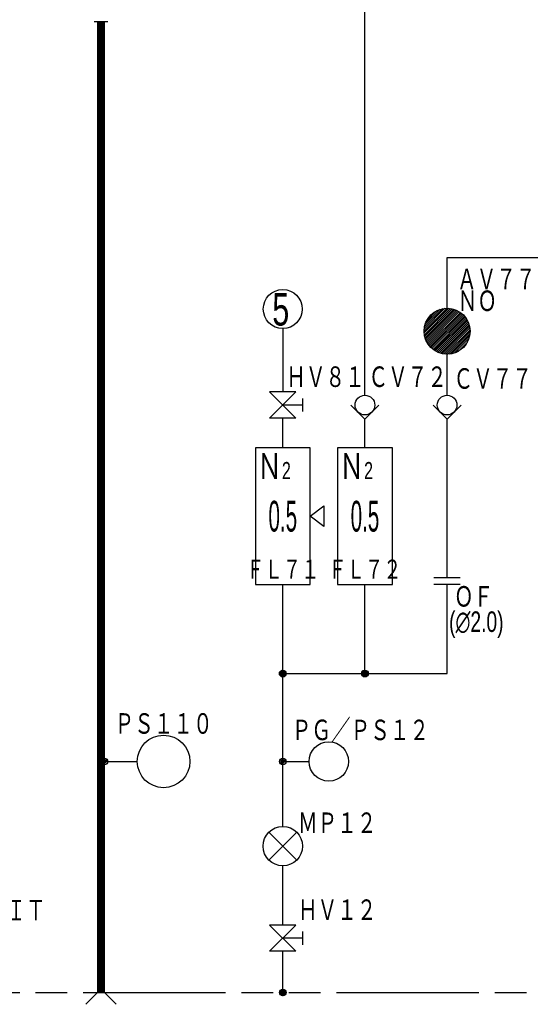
# Model space of a CAD drawing. Header units: millimetres. Extents: x 0 to 840, y 0 to 591.
# Tile 25 of 27: x 672 to 746, y 219 to 363. Entities that reach past the tile are written whole.
import ezdxf

# ---------------------------------------------------------------- set-up
doc = ezdxf.new("R2010")
doc.units = ezdxf.units.MM
doc.header["$LTSCALE"] = 46.255
doc.linetypes.add('PHANTOM', pattern=[0.8, 0.45, -0.05, 0.1, -0.05, 0.1, -0.05])
for name, color, linetype in [('0001_01', 7, 'CONTINUOUS'), ('0001_03', 7, 'CONTINUOUS'), ('0001_04', 7, 'CONTINUOUS')]:
    doc.layers.add(name, color=color, linetype=linetype)
doc.styles.get("Standard").update_dxf_attribs({"font": 'txt', "width": 0.5})
doc.styles.add('TEXTSTYLE_2', font='txt', dxfattribs={"width": 0.7})

msp = doc.modelspace()

# ---------------------------------------------------------------- linework, layer by layer
at = {"layer": '0001_01', "color": 2, "linetype": 'Continuous'}
for p, q in [((722.35, 308.49), (722.35, 366.18)), ((682.8, 363.14), (684.8, 363.14)), ((683.3, 363.14), (683.3, 221.19)), ((684.3, 221.19), (684.3, 363.14)), ((734.35, 328.61), (749.36, 328.61)), ((734.35, 321.21), (734.35, 328.61)), ((710.35, 318.24), (710.35, 308.97)), ((734.35, 308.49), (734.35, 314.49)), ((712.27, 308.97), (708.43, 308.97)), ((708.43, 305.13), (712.27, 308.97)), ((708.43, 308.97), (712.27, 305.13)), ((713.23, 307.05), (710.35, 307.05)), ((713.23, 308.01), (713.23, 306.09)), ((720.31, 307.05), (722.35, 305.01)), ((722.35, 305.01), (724.39, 307.05)), ((732.31, 307.05), (734.35, 305.01)), ((734.35, 305.01), (736.39, 307.05)), ((712.27, 305.13), (708.43, 305.13)), ((710.35, 300.81), (710.35, 305.13)), ((722.35, 300.81), (722.35, 305.01)), ((734.35, 281.81), (734.35, 305.01)), ((714.35, 300.81), (706.35, 300.81)), ((706.35, 300.81), (706.35, 280.81)), ((714.35, 280.81), (714.35, 300.81)), ((726.35, 300.81), (718.35, 300.81)), ((718.35, 300.81), (718.35, 280.81)), ((726.35, 280.81), (726.35, 300.81)), ((714.35, 290.81), (716.35, 292.31)), ((716.35, 292.31), (716.35, 289.31)), ((716.35, 289.31), (714.35, 290.81)), ((706.35, 280.81), (714.35, 280.81)), ((710.35, 245.46), (710.35, 280.81)), ((718.35, 280.81), (726.35, 280.81)), ((722.35, 267.81), (722.35, 280.81)), ((736.27, 281.81), (732.43, 281.81)), ((736.27, 280.81), (732.43, 280.81)), ((734.35, 267.81), (734.35, 280.81)), ((710.35, 267.81), (734.35, 267.81)), ((684.3, 254.96), (689.1, 254.96)), ((710.54, 254.96), (714.19, 254.96)), ((712.39, 240.54), (708.31, 244.61)), ((712.39, 244.61), (708.31, 240.54)), ((710.35, 231.05), (710.35, 239.7)), ((712.27, 231.05), (708.43, 231.05)), ((708.43, 231.05), (712.27, 227.21)), ((708.43, 227.21), (712.27, 231.05)), ((713.23, 229.13), (710.35, 229.13)), ((713.23, 230.09), (713.23, 228.17)), ((712.27, 227.21), (708.43, 227.21)), ((710.35, 221.19), (710.35, 227.21)), ((683.3, 221.19), (681.59, 219.46)), ((684.3, 221.19), (686.01, 219.46))]:
    msp.add_line(p, q, dxfattribs=at)
at = {"layer": '0001_01', "color": 2, "linetype": 'PHANTOM'}
msp.add_line((644.18, 221.19), (814.13, 221.19), dxfattribs=at)
at = {"layer": '0001_01', "color": 2, "linetype": 'Continuous'}
for centre, radius in [((710.35, 321.09), 2.85), ((734.35, 317.85), 3.36), ((722.35, 307.05), 1.44), ((734.35, 307.05), 1.44), ((710.35, 267.81), 0.5), ((722.35, 267.81), 0.5), ((692.94, 254.96), 3.84), ((717.07, 254.96), 2.88), ((684.3, 254.96), 0.48), ((684.3, 254.96), 0.192), ((684.3, 254.96), 0.144), ((684.3, 254.96), 0.096), ((710.35, 254.96), 0.48), ((710.35, 254.96), 0.192), ((710.35, 254.96), 0.144), ((710.35, 254.96), 0.096), ((710.35, 242.58), 2.88), ((710.35, 221.19), 0.48)]:
    msp.add_circle(centre, radius, dxfattribs=at)
at = {"layer": '0001_04', "color": 5, "linetype": 'Continuous'}
for p, q in [((683.3, 363.01), (683.43, 363.14)), ((683.3, 362.87), (683.57, 363.14)), ((683.3, 362.73), (683.71, 363.14)), ((683.3, 362.58), (683.85, 363.14)), ((683.3, 362.44), (684, 363.14)), ((683.3, 362.3), (684.14, 363.14)), ((683.3, 362.16), (684.28, 363.14)), ((683.3, 362.02), (684.3, 363.02)), ((683.3, 361.88), (684.3, 362.88)), ((683.3, 361.74), (684.3, 362.74)), ((683.3, 361.59), (684.3, 362.59)), ((683.3, 361.45), (684.3, 362.45)), ((683.3, 361.31), (684.3, 362.31)), ((683.3, 361.17), (684.3, 362.17)), ((683.3, 361.03), (684.3, 362.03)), ((683.3, 360.89), (684.3, 361.89)), ((683.3, 360.75), (684.3, 361.75)), ((683.3, 360.6), (684.3, 361.6)), ((683.3, 360.46), (684.3, 361.46)), ((683.3, 360.32), (684.3, 361.32)), ((683.3, 360.18), (684.3, 361.18)), ((683.3, 360.04), (684.3, 361.04)), ((683.3, 359.9), (684.3, 360.9)), ((683.3, 359.76), (684.3, 360.76)), ((683.3, 359.61), (684.3, 360.61)), ((683.3, 359.47), (684.3, 360.47)), ((683.3, 359.33), (684.3, 360.33)), ((683.3, 359.19), (684.3, 360.19)), ((683.3, 359.05), (684.3, 360.05)), ((683.3, 358.91), (684.3, 359.91)), ((683.3, 358.77), (684.3, 359.77)), ((683.3, 358.62), (684.3, 359.62)), ((683.3, 358.48), (684.3, 359.48)), ((683.3, 358.34), (684.3, 359.34)), ((683.3, 358.2), (684.3, 359.2)), ((683.3, 358.06), (684.3, 359.06)), ((683.3, 357.92), (684.3, 358.92)), ((683.3, 357.78), (684.3, 358.78)), ((683.3, 357.63), (684.3, 358.63)), ((683.3, 357.49), (684.3, 358.49)), ((683.3, 357.35), (684.3, 358.35)), ((683.3, 357.21), (684.3, 358.21)), ((683.3, 357.07), (684.3, 358.07)), ((683.3, 356.93), (684.3, 357.93)), ((683.3, 356.79), (684.3, 357.79)), ((683.3, 356.64), (684.3, 357.64)), ((683.3, 356.5), (684.3, 357.5)), ((683.3, 356.36), (684.3, 357.36)), ((683.3, 356.22), (684.3, 357.22)), ((683.3, 356.08), (684.3, 357.08)), ((683.3, 355.94), (684.3, 356.94)), ((683.3, 355.8), (684.3, 356.8)), ((683.3, 355.65), (684.3, 356.65)), ((683.3, 355.51), (684.3, 356.51)), ((683.3, 355.37), (684.3, 356.37)), ((683.3, 355.23), (684.3, 356.23)), ((683.3, 355.09), (684.3, 356.09)), ((683.3, 354.95), (684.3, 355.95)), ((683.3, 354.81), (684.3, 355.81)), ((683.3, 354.66), (684.3, 355.66)), ((683.3, 354.52), (684.3, 355.52)), ((683.3, 354.38), (684.3, 355.38)), ((683.3, 354.24), (684.3, 355.24)), ((683.3, 354.1), (684.3, 355.1)), ((683.3, 353.96), (684.3, 354.96)), ((683.3, 353.82), (684.3, 354.82)), ((683.3, 353.68), (684.3, 354.68)), ((683.3, 353.53), (684.3, 354.53)), ((683.3, 353.39), (684.3, 354.39)), ((683.3, 353.25), (684.3, 354.25)), ((683.3, 353.11), (684.3, 354.11)), ((683.3, 352.97), (684.3, 353.97)), ((683.3, 352.83), (684.3, 353.83)), ((683.3, 352.69), (684.3, 353.69)), ((683.3, 352.54), (684.3, 353.54)), ((683.3, 352.4), (684.3, 353.4)), ((683.3, 352.26), (684.3, 353.26)), ((683.3, 352.12), (684.3, 353.12)), ((683.3, 351.98), (684.3, 352.98)), ((683.3, 351.84), (684.3, 352.84)), ((683.3, 351.7), (684.3, 352.7)), ((683.3, 351.55), (684.3, 352.55)), ((683.3, 351.41), (684.3, 352.41)), ((683.3, 351.27), (684.3, 352.27)), ((683.3, 351.13), (684.3, 352.13)), ((683.3, 350.99), (684.3, 351.99)), ((683.3, 350.85), (684.3, 351.85)), ((683.3, 350.71), (684.3, 351.71)), ((683.3, 350.56), (684.3, 351.56)), ((683.3, 350.42), (684.3, 351.42)), ((683.3, 350.28), (684.3, 351.28)), ((683.3, 350.14), (684.3, 351.14)), ((683.3, 350), (684.3, 351)), ((683.3, 349.86), (684.3, 350.86)), ((683.3, 349.72), (684.3, 350.72)), ((683.3, 349.57), (684.3, 350.57)), ((683.3, 349.43), (684.3, 350.43)), ((683.3, 349.29), (684.3, 350.29)), ((683.3, 349.15), (684.3, 350.15)), ((683.3, 349.01), (684.3, 350.01)), ((683.3, 348.87), (684.3, 349.87)), ((683.3, 348.73), (684.3, 349.73)), ((683.3, 348.58), (684.3, 349.58)), ((683.3, 348.44), (684.3, 349.44)), ((683.3, 348.3), (684.3, 349.3)), ((683.3, 348.16), (684.3, 349.16)), ((683.3, 348.02), (684.3, 349.02)), ((683.3, 347.88), (684.3, 348.88)), ((683.3, 347.74), (684.3, 348.74)), ((683.3, 347.59), (684.3, 348.59)), ((683.3, 347.45), (684.3, 348.45)), ((683.3, 347.31), (684.3, 348.31)), ((683.3, 347.17), (684.3, 348.17)), ((683.3, 347.03), (684.3, 348.03)), ((683.3, 346.89), (684.3, 347.89)), ((683.3, 346.75), (684.3, 347.75)), ((683.3, 346.6), (684.3, 347.6)), ((683.3, 346.46), (684.3, 347.46)), ((683.3, 346.32), (684.3, 347.32)), ((683.3, 346.18), (684.3, 347.18)), ((683.3, 346.04), (684.3, 347.04)), ((683.3, 345.9), (684.3, 346.9)), ((683.3, 345.76), (684.3, 346.76)), ((683.3, 345.61), (684.3, 346.61)), ((683.3, 345.47), (684.3, 346.47)), ((683.3, 345.33), (684.3, 346.33)), ((683.3, 345.19), (684.3, 346.19)), ((683.3, 345.05), (684.3, 346.05)), ((683.3, 344.91), (684.3, 345.91)), ((683.3, 344.77), (684.3, 345.77)), ((683.3, 344.62), (684.3, 345.62)), ((683.3, 344.48), (684.3, 345.48)), ((683.3, 344.34), (684.3, 345.34)), ((683.3, 344.2), (684.3, 345.2)), ((683.3, 344.06), (684.3, 345.06)), ((683.3, 343.92), (684.3, 344.92)), ((683.3, 343.78), (684.3, 344.78)), ((683.3, 343.63), (684.3, 344.63)), ((683.3, 343.49), (684.3, 344.49)), ((683.3, 343.35), (684.3, 344.35)), ((683.3, 343.21), (684.3, 344.21)), ((683.3, 343.07), (684.3, 344.07)), ((683.3, 342.93), (684.3, 343.93)), ((683.3, 342.79), (684.3, 343.79)), ((683.3, 342.64), (684.3, 343.64)), ((683.3, 342.5), (684.3, 343.5)), ((683.3, 342.36), (684.3, 343.36)), ((683.3, 342.22), (684.3, 343.22)), ((683.3, 342.08), (684.3, 343.08)), ((683.3, 341.94), (684.3, 342.94)), ((683.3, 341.8), (684.3, 342.8)), ((683.3, 341.65), (684.3, 342.65)), ((683.3, 341.51), (684.3, 342.51)), ((683.3, 341.37), (684.3, 342.37)), ((683.3, 341.23), (684.3, 342.23)), ((683.3, 341.09), (684.3, 342.09)), ((683.3, 340.95), (684.3, 341.95)), ((683.3, 340.81), (684.3, 341.81)), ((683.3, 340.66), (684.3, 341.66)), ((683.3, 340.52), (684.3, 341.52)), ((683.3, 340.38), (684.3, 341.38)), ((683.3, 340.24), (684.3, 341.24)), ((683.3, 340.1), (684.3, 341.1)), ((683.3, 339.96), (684.3, 340.96)), ((683.3, 339.82), (684.3, 340.82)), ((683.3, 339.67), (684.3, 340.67)), ((683.3, 339.53), (684.3, 340.53)), ((683.3, 339.39), (684.3, 340.39)), ((683.3, 339.25), (684.3, 340.25)), ((683.3, 339.11), (684.3, 340.11)), ((683.3, 338.97), (684.3, 339.97)), ((683.3, 338.83), (684.3, 339.83)), ((683.3, 338.68), (684.3, 339.68)), ((683.3, 338.54), (684.3, 339.54)), ((683.3, 338.4), (684.3, 339.4)), ((683.3, 338.26), (684.3, 339.26)), ((683.3, 338.12), (684.3, 339.12)), ((683.3, 337.98), (684.3, 338.98)), ((683.3, 337.84), (684.3, 338.84)), ((683.3, 337.69), (684.3, 338.69)), ((683.3, 337.55), (684.3, 338.55)), ((683.3, 337.41), (684.3, 338.41)), ((683.3, 337.27), (684.3, 338.27)), ((683.3, 337.13), (684.3, 338.13)), ((683.3, 336.99), (684.3, 337.99)), ((683.3, 336.85), (684.3, 337.85)), ((683.3, 336.7), (684.3, 337.7)), ((683.3, 336.56), (684.3, 337.56)), ((683.3, 336.42), (684.3, 337.42)), ((683.3, 336.28), (684.3, 337.28)), ((683.3, 336.14), (684.3, 337.14)), ((683.3, 336), (684.3, 337)), ((683.3, 335.86), (684.3, 336.86)), ((683.3, 335.71), (684.3, 336.71)), ((683.3, 335.57), (684.3, 336.57)), ((683.3, 335.43), (684.3, 336.43)), ((683.3, 335.29), (684.3, 336.29)), ((683.3, 335.15), (684.3, 336.15)), ((683.3, 335.01), (684.3, 336.01)), ((683.3, 334.87), (684.3, 335.87)), ((683.3, 334.72), (684.3, 335.72)), ((683.3, 334.58), (684.3, 335.58)), ((683.3, 334.44), (684.3, 335.44)), ((683.3, 334.3), (684.3, 335.3)), ((683.3, 334.16), (684.3, 335.16)), ((683.3, 334.02), (684.3, 335.02)), ((683.3, 333.88), (684.3, 334.88)), ((683.3, 333.73), (684.3, 334.73)), ((683.3, 333.59), (684.3, 334.59)), ((683.3, 333.45), (684.3, 334.45)), ((683.3, 333.31), (684.3, 334.31)), ((683.3, 333.17), (684.3, 334.17)), ((683.3, 333.03), (684.3, 334.03)), ((683.3, 332.89), (684.3, 333.89)), ((683.3, 332.74), (684.3, 333.74)), ((683.3, 332.6), (684.3, 333.6)), ((683.3, 332.46), (684.3, 333.46)), ((683.3, 332.32), (684.3, 333.32)), ((683.3, 332.18), (684.3, 333.18)), ((683.3, 332.04), (684.3, 333.04)), ((683.3, 331.9), (684.3, 332.9)), ((683.3, 331.75), (684.3, 332.75)), ((683.3, 331.61), (684.3, 332.61)), ((683.3, 331.47), (684.3, 332.47)), ((683.3, 331.33), (684.3, 332.33)), ((683.3, 331.19), (684.3, 332.19)), ((683.3, 331.05), (684.3, 332.05)), ((683.3, 330.91), (684.3, 331.91)), ((683.3, 330.76), (684.3, 331.76)), ((683.3, 330.62), (684.3, 331.62)), ((683.3, 330.48), (684.3, 331.48)), ((683.3, 330.34), (684.3, 331.34)), ((683.3, 330.2), (684.3, 331.2)), ((683.3, 330.06), (684.3, 331.06)), ((683.3, 329.92), (684.3, 330.92)), ((683.3, 329.77), (684.3, 330.77)), ((683.3, 329.63), (684.3, 330.63)), ((683.3, 329.49), (684.3, 330.49)), ((683.3, 329.35), (684.3, 330.35)), ((683.3, 329.21), (684.3, 330.21)), ((683.3, 329.07), (684.3, 330.07)), ((683.3, 328.93), (684.3, 329.93)), ((683.3, 328.78), (684.3, 329.78)), ((683.3, 328.64), (684.3, 329.64)), ((683.3, 328.5), (684.3, 329.5)), ((683.3, 328.36), (684.3, 329.36)), ((683.3, 328.22), (684.3, 329.22)), ((683.3, 328.08), (684.3, 329.08)), ((683.3, 327.94), (684.3, 328.94)), ((683.3, 327.79), (684.3, 328.79)), ((683.3, 327.65), (684.3, 328.65)), ((683.3, 327.51), (684.3, 328.51)), ((683.3, 327.37), (684.3, 328.37)), ((683.3, 327.23), (684.3, 328.23)), ((683.3, 327.09), (684.3, 328.09)), ((683.3, 326.95), (684.3, 327.95)), ((683.3, 326.8), (684.3, 327.8)), ((683.3, 326.66), (684.3, 327.66)), ((683.3, 326.52), (684.3, 327.52)), ((683.3, 326.38), (684.3, 327.38)), ((683.3, 326.24), (684.3, 327.24)), ((683.3, 326.1), (684.3, 327.1)), ((683.3, 325.96), (684.3, 326.96)), ((683.3, 325.81), (684.3, 326.81)), ((683.3, 325.67), (684.3, 326.67)), ((683.3, 325.53), (684.3, 326.53)), ((683.3, 325.39), (684.3, 326.39)), ((683.3, 325.25), (684.3, 326.25)), ((683.3, 325.11), (684.3, 326.11)), ((683.3, 324.97), (684.3, 325.97)), ((683.3, 324.83), (684.3, 325.83)), ((683.3, 324.68), (684.3, 325.68)), ((683.3, 324.54), (684.3, 325.54)), ((683.3, 324.4), (684.3, 325.4)), ((683.3, 324.26), (684.3, 325.26)), ((683.3, 324.12), (684.3, 325.12)), ((683.3, 323.98), (684.3, 324.98)), ((683.3, 323.84), (684.3, 324.84)), ((683.3, 323.69), (684.3, 324.69)), ((683.3, 323.55), (684.3, 324.55)), ((683.3, 323.41), (684.3, 324.41)), ((683.3, 323.27), (684.3, 324.27)), ((683.3, 323.13), (684.3, 324.13)), ((683.3, 322.99), (684.3, 323.99)), ((683.3, 322.85), (684.3, 323.85)), ((683.3, 322.7), (684.3, 323.7)), ((683.3, 322.56), (684.3, 323.56)), ((683.3, 322.42), (684.3, 323.42)), ((683.3, 322.28), (684.3, 323.28)), ((683.3, 322.14), (684.3, 323.14)), ((683.3, 322), (684.3, 323)), ((683.3, 321.86), (684.3, 322.86)), ((683.3, 321.71), (684.3, 322.71)), ((683.3, 321.57), (684.3, 322.57)), ((683.3, 321.43), (684.3, 322.43)), ((683.3, 321.29), (684.3, 322.29)), ((683.3, 321.15), (684.3, 322.15)), ((683.3, 321.01), (684.3, 322.01)), ((683.3, 320.87), (684.3, 321.87)), ((683.3, 320.72), (684.3, 321.72)), ((683.3, 320.58), (684.3, 321.58)), ((683.3, 320.44), (684.3, 321.44)), ((683.3, 320.3), (684.3, 321.3)), ((683.3, 320.16), (684.3, 321.16)), ((683.3, 320.02), (684.3, 321.02)), ((730.99, 317.86), (734.34, 321.21)), ((731, 318.16), (734.04, 321.2)), ((731, 317.59), (734.61, 321.2)), ((731.03, 317.34), (734.86, 321.17)), ((731.05, 318.49), (733.71, 321.15)), ((731.07, 317.1), (735.1, 321.13)), ((731.13, 316.88), (735.32, 321.07)), ((731.15, 318.87), (733.33, 321.05)), ((731.21, 316.67), (735.54, 321)), ((683.3, 319.88), (684.3, 320.88)), ((683.3, 319.73), (684.3, 320.73)), ((683.3, 319.59), (684.3, 320.59)), ((683.3, 319.45), (684.3, 320.45)), ((683.3, 319.31), (684.3, 320.31)), ((683.3, 319.17), (684.3, 320.17)), ((683.3, 319.03), (684.3, 320.03)), ((683.3, 318.89), (684.3, 319.89)), ((683.3, 318.74), (684.3, 319.74)), ((683.3, 318.6), (684.3, 319.6)), ((731.29, 316.47), (735.74, 320.91)), ((731.34, 319.34), (732.86, 320.86)), ((731.38, 316.28), (735.93, 320.82)), ((731.48, 316.1), (736.11, 320.72)), ((731.6, 315.93), (736.28, 320.6)), ((731.72, 315.76), (736.44, 320.48)), ((731.85, 315.61), (736.59, 320.35)), ((731.98, 315.46), (736.74, 320.22)), ((732.13, 315.33), (736.87, 320.07)), ((732.29, 315.2), (737, 319.92)), ((732.45, 315.08), (737.12, 319.75)), ((732.62, 314.97), (737.23, 319.58)), ((683.3, 318.46), (684.3, 319.46)), ((683.3, 318.32), (684.3, 319.32)), ((683.3, 318.18), (684.3, 319.18)), ((683.3, 318.04), (684.3, 319.04)), ((683.3, 317.9), (684.3, 318.9)), ((683.3, 317.75), (684.3, 318.75)), ((683.3, 317.61), (684.3, 318.61)), ((683.3, 317.47), (684.3, 318.47)), ((683.3, 317.33), (684.3, 318.33)), ((683.3, 317.19), (684.3, 318.19)), ((732.8, 314.87), (737.33, 319.4)), ((732.99, 314.78), (737.42, 319.21)), ((733.2, 314.7), (737.51, 319.01)), ((733.41, 314.63), (737.58, 318.79)), ((733.63, 314.57), (737.63, 318.57)), ((733.87, 314.53), (737.68, 318.33)), ((683.3, 317.05), (684.3, 318.05)), ((683.3, 316.91), (684.3, 317.91)), ((683.3, 316.76), (684.3, 317.76)), ((683.3, 316.62), (684.3, 317.62)), ((683.3, 316.48), (684.3, 317.48)), ((683.3, 316.34), (684.3, 317.34)), ((683.3, 316.2), (684.3, 317.2)), ((683.3, 316.06), (684.3, 317.06)), ((683.3, 315.92), (684.3, 316.92)), ((683.3, 315.77), (684.3, 316.77)), ((734.13, 314.5), (737.7, 318.07)), ((734.41, 314.49), (737.71, 317.79)), ((734.71, 314.51), (737.69, 317.49)), ((735.05, 314.57), (737.64, 317.16)), ((735.44, 314.67), (737.53, 316.77)), ((683.3, 315.63), (684.3, 316.63)), ((683.3, 315.49), (684.3, 316.49)), ((683.3, 315.35), (684.3, 316.35)), ((683.3, 315.21), (684.3, 316.21)), ((683.3, 315.07), (684.3, 316.07)), ((683.3, 314.93), (684.3, 315.93)), ((683.3, 314.78), (684.3, 315.78)), ((683.3, 314.64), (684.3, 315.64)), ((683.3, 314.5), (684.3, 315.5)), ((683.3, 314.36), (684.3, 315.36)), ((683.3, 314.22), (684.3, 315.22)), ((735.94, 314.89), (737.31, 316.26)), ((683.3, 314.08), (684.3, 315.08)), ((683.3, 313.94), (684.3, 314.94)), ((683.3, 313.79), (684.3, 314.79)), ((683.3, 313.65), (684.3, 314.65)), ((683.3, 313.51), (684.3, 314.51)), ((683.3, 313.37), (684.3, 314.37)), ((683.3, 313.23), (684.3, 314.23)), ((683.3, 313.09), (684.3, 314.09)), ((683.3, 312.95), (684.3, 313.95)), ((683.3, 312.8), (684.3, 313.8)), ((683.3, 312.66), (684.3, 313.66)), ((683.3, 312.52), (684.3, 313.52)), ((683.3, 312.38), (684.3, 313.38)), ((683.3, 312.24), (684.3, 313.24)), ((683.3, 312.1), (684.3, 313.1)), ((683.3, 311.96), (684.3, 312.96)), ((683.3, 311.81), (684.3, 312.81)), ((683.3, 311.67), (684.3, 312.67)), ((683.3, 311.53), (684.3, 312.53)), ((683.3, 311.39), (684.3, 312.39)), ((683.3, 311.25), (684.3, 312.25)), ((683.3, 311.11), (684.3, 312.11)), ((683.3, 310.97), (684.3, 311.97)), ((683.3, 310.82), (684.3, 311.82)), ((683.3, 310.68), (684.3, 311.68)), ((683.3, 310.54), (684.3, 311.54)), ((683.3, 310.4), (684.3, 311.4)), ((683.3, 310.26), (684.3, 311.26)), ((683.3, 310.12), (684.3, 311.12)), ((683.3, 309.98), (684.3, 310.98)), ((683.3, 309.83), (684.3, 310.83)), ((683.3, 309.69), (684.3, 310.69)), ((683.3, 309.55), (684.3, 310.55)), ((683.3, 309.41), (684.3, 310.41)), ((683.3, 309.27), (684.3, 310.27)), ((683.3, 309.13), (684.3, 310.13)), ((683.3, 308.99), (684.3, 309.99)), ((683.3, 308.84), (684.3, 309.84)), ((683.3, 308.7), (684.3, 309.7)), ((683.3, 308.56), (684.3, 309.56)), ((683.3, 308.42), (684.3, 309.42)), ((683.3, 308.28), (684.3, 309.28)), ((683.3, 308.14), (684.3, 309.14)), ((683.3, 308), (684.3, 309)), ((683.3, 307.85), (684.3, 308.85)), ((683.3, 307.71), (684.3, 308.71)), ((683.3, 307.57), (684.3, 308.57)), ((683.3, 307.43), (684.3, 308.43)), ((683.3, 307.29), (684.3, 308.29)), ((683.3, 307.15), (684.3, 308.15)), ((683.3, 307.01), (684.3, 308.01)), ((683.3, 306.86), (684.3, 307.86)), ((683.3, 306.72), (684.3, 307.72)), ((683.3, 306.58), (684.3, 307.58)), ((683.3, 306.44), (684.3, 307.44)), ((683.3, 306.3), (684.3, 307.3)), ((683.3, 306.16), (684.3, 307.16)), ((683.3, 306.02), (684.3, 307.02)), ((683.3, 305.87), (684.3, 306.87)), ((683.3, 305.73), (684.3, 306.73)), ((683.3, 305.59), (684.3, 306.59)), ((683.3, 305.45), (684.3, 306.45)), ((683.3, 305.31), (684.3, 306.31)), ((683.3, 305.17), (684.3, 306.17)), ((683.3, 305.03), (684.3, 306.03)), ((683.3, 304.88), (684.3, 305.88)), ((683.3, 304.74), (684.3, 305.74)), ((683.3, 304.6), (684.3, 305.6)), ((683.3, 304.46), (684.3, 305.46)), ((683.3, 304.32), (684.3, 305.32)), ((683.3, 304.18), (684.3, 305.18)), ((683.3, 304.04), (684.3, 305.04)), ((683.3, 303.89), (684.3, 304.89)), ((683.3, 303.75), (684.3, 304.75)), ((683.3, 303.61), (684.3, 304.61)), ((683.3, 303.47), (684.3, 304.47)), ((683.3, 303.33), (684.3, 304.33)), ((683.3, 303.19), (684.3, 304.19)), ((683.3, 303.05), (684.3, 304.05)), ((683.3, 302.9), (684.3, 303.9)), ((683.3, 302.76), (684.3, 303.76)), ((683.3, 302.62), (684.3, 303.62)), ((683.3, 302.48), (684.3, 303.48)), ((683.3, 302.34), (684.3, 303.34)), ((683.3, 302.2), (684.3, 303.2)), ((683.3, 302.06), (684.3, 303.06)), ((683.3, 301.91), (684.3, 302.91)), ((683.3, 301.77), (684.3, 302.77)), ((683.3, 301.63), (684.3, 302.63)), ((683.3, 301.49), (684.3, 302.49)), ((683.3, 301.35), (684.3, 302.35)), ((683.3, 301.21), (684.3, 302.21)), ((683.3, 301.07), (684.3, 302.07)), ((683.3, 300.92), (684.3, 301.92)), ((683.3, 300.78), (684.3, 301.78)), ((683.3, 300.64), (684.3, 301.64)), ((683.3, 300.5), (684.3, 301.5)), ((683.3, 300.36), (684.3, 301.36)), ((683.3, 300.22), (684.3, 301.22)), ((683.3, 300.08), (684.3, 301.08)), ((683.3, 299.93), (684.3, 300.93)), ((683.3, 299.79), (684.3, 300.79)), ((683.3, 299.65), (684.3, 300.65)), ((683.3, 299.51), (684.3, 300.51)), ((683.3, 299.37), (684.3, 300.37)), ((683.3, 299.23), (684.3, 300.23)), ((683.3, 299.09), (684.3, 300.09)), ((683.3, 298.94), (684.3, 299.94)), ((683.3, 298.8), (684.3, 299.8)), ((683.3, 298.66), (684.3, 299.66)), ((683.3, 298.52), (684.3, 299.52)), ((683.3, 298.38), (684.3, 299.38)), ((683.3, 298.24), (684.3, 299.24)), ((683.3, 298.1), (684.3, 299.1)), ((683.3, 297.95), (684.3, 298.95)), ((683.3, 297.81), (684.3, 298.81)), ((683.3, 297.67), (684.3, 298.67)), ((683.3, 297.53), (684.3, 298.53)), ((683.3, 297.39), (684.3, 298.39)), ((683.3, 297.25), (684.3, 298.25)), ((683.3, 297.11), (684.3, 298.11)), ((683.3, 296.97), (684.3, 297.97)), ((683.3, 296.82), (684.3, 297.82)), ((683.3, 296.68), (684.3, 297.68)), ((683.3, 296.54), (684.3, 297.54)), ((683.3, 296.4), (684.3, 297.4)), ((683.3, 296.26), (684.3, 297.26)), ((683.3, 296.12), (684.3, 297.12)), ((683.3, 295.98), (684.3, 296.98)), ((683.3, 295.83), (684.3, 296.83)), ((683.3, 295.69), (684.3, 296.69)), ((683.3, 295.55), (684.3, 296.55)), ((683.3, 295.41), (684.3, 296.41)), ((683.3, 295.27), (684.3, 296.27)), ((683.3, 295.13), (684.3, 296.13)), ((683.3, 294.99), (684.3, 295.99)), ((683.3, 294.84), (684.3, 295.84)), ((683.3, 294.7), (684.3, 295.7)), ((683.3, 294.56), (684.3, 295.56)), ((683.3, 294.42), (684.3, 295.42)), ((683.3, 294.28), (684.3, 295.28)), ((683.3, 294.14), (684.3, 295.14)), ((683.3, 294), (684.3, 295)), ((683.3, 293.85), (684.3, 294.85)), ((683.3, 293.71), (684.3, 294.71)), ((683.3, 293.57), (684.3, 294.57)), ((683.3, 293.43), (684.3, 294.43)), ((683.3, 293.29), (684.3, 294.29)), ((683.3, 293.15), (684.3, 294.15)), ((683.3, 293.01), (684.3, 294.01)), ((683.3, 292.86), (684.3, 293.86)), ((683.3, 292.72), (684.3, 293.72)), ((683.3, 292.58), (684.3, 293.58)), ((683.3, 292.44), (684.3, 293.44)), ((683.3, 292.3), (684.3, 293.3)), ((683.3, 292.16), (684.3, 293.16)), ((683.3, 292.02), (684.3, 293.02)), ((683.3, 291.87), (684.3, 292.87)), ((683.3, 291.73), (684.3, 292.73)), ((683.3, 291.59), (684.3, 292.59)), ((683.3, 291.45), (684.3, 292.45)), ((683.3, 291.31), (684.3, 292.31)), ((683.3, 291.17), (684.3, 292.17)), ((683.3, 291.03), (684.3, 292.03)), ((683.3, 290.88), (684.3, 291.88)), ((683.3, 290.74), (684.3, 291.74)), ((683.3, 290.6), (684.3, 291.6)), ((683.3, 290.46), (684.3, 291.46)), ((683.3, 290.32), (684.3, 291.32)), ((683.3, 290.18), (684.3, 291.18)), ((683.3, 290.04), (684.3, 291.04)), ((683.3, 289.89), (684.3, 290.89)), ((683.3, 289.75), (684.3, 290.75)), ((683.3, 289.61), (684.3, 290.61)), ((683.3, 289.47), (684.3, 290.47)), ((683.3, 289.33), (684.3, 290.33)), ((683.3, 289.19), (684.3, 290.19)), ((683.3, 289.05), (684.3, 290.05)), ((683.3, 288.9), (684.3, 289.9)), ((683.3, 288.76), (684.3, 289.76)), ((683.3, 288.62), (684.3, 289.62)), ((683.3, 288.48), (684.3, 289.48)), ((683.3, 288.34), (684.3, 289.34)), ((683.3, 288.2), (684.3, 289.2)), ((683.3, 288.06), (684.3, 289.06)), ((683.3, 287.91), (684.3, 288.91)), ((683.3, 287.77), (684.3, 288.77)), ((683.3, 287.63), (684.3, 288.63)), ((683.3, 287.49), (684.3, 288.49)), ((683.3, 287.35), (684.3, 288.35)), ((683.3, 287.21), (684.3, 288.21)), ((683.3, 287.07), (684.3, 288.07)), ((683.3, 286.92), (684.3, 287.92)), ((683.3, 286.78), (684.3, 287.78)), ((683.3, 286.64), (684.3, 287.64)), ((683.3, 286.5), (684.3, 287.5)), ((683.3, 286.36), (684.3, 287.36)), ((683.3, 286.22), (684.3, 287.22)), ((683.3, 286.08), (684.3, 287.08)), ((683.3, 285.93), (684.3, 286.93)), ((683.3, 285.79), (684.3, 286.79)), ((683.3, 285.65), (684.3, 286.65)), ((683.3, 285.51), (684.3, 286.51)), ((683.3, 285.37), (684.3, 286.37)), ((683.3, 285.23), (684.3, 286.23)), ((683.3, 285.09), (684.3, 286.09)), ((683.3, 284.94), (684.3, 285.94)), ((683.3, 284.8), (684.3, 285.8)), ((683.3, 284.66), (684.3, 285.66)), ((683.3, 284.52), (684.3, 285.52)), ((683.3, 284.38), (684.3, 285.38)), ((683.3, 284.24), (684.3, 285.24)), ((683.3, 284.1), (684.3, 285.1)), ((683.3, 283.95), (684.3, 284.95)), ((683.3, 283.81), (684.3, 284.81)), ((683.3, 283.67), (684.3, 284.67)), ((683.3, 283.53), (684.3, 284.53)), ((683.3, 283.39), (684.3, 284.39)), ((683.3, 283.25), (684.3, 284.25)), ((683.3, 283.11), (684.3, 284.11)), ((683.3, 282.96), (684.3, 283.96)), ((683.3, 282.82), (684.3, 283.82)), ((683.3, 282.68), (684.3, 283.68)), ((683.3, 282.54), (684.3, 283.54)), ((683.3, 282.4), (684.3, 283.4)), ((683.3, 282.26), (684.3, 283.26)), ((683.3, 282.12), (684.3, 283.12)), ((683.3, 281.97), (684.3, 282.97)), ((683.3, 281.83), (684.3, 282.83)), ((683.3, 281.69), (684.3, 282.69)), ((683.3, 281.55), (684.3, 282.55)), ((683.3, 281.41), (684.3, 282.41)), ((683.3, 281.27), (684.3, 282.27)), ((683.3, 281.13), (684.3, 282.13)), ((683.3, 280.98), (684.3, 281.98)), ((683.3, 280.84), (684.3, 281.84)), ((683.3, 280.7), (684.3, 281.7)), ((683.3, 280.56), (684.3, 281.56)), ((683.3, 280.42), (684.3, 281.42)), ((683.3, 280.28), (684.3, 281.28)), ((683.3, 280.14), (684.3, 281.14)), ((683.3, 279.99), (684.3, 280.99)), ((683.3, 279.85), (684.3, 280.85)), ((683.3, 279.71), (684.3, 280.71)), ((683.3, 279.57), (684.3, 280.57)), ((683.3, 279.43), (684.3, 280.43)), ((683.3, 279.29), (684.3, 280.29)), ((683.3, 279.15), (684.3, 280.15)), ((683.3, 279), (684.3, 280)), ((683.3, 278.86), (684.3, 279.86)), ((683.3, 278.72), (684.3, 279.72)), ((683.3, 278.58), (684.3, 279.58)), ((683.3, 278.44), (684.3, 279.44)), ((683.3, 278.3), (684.3, 279.3)), ((683.3, 278.16), (684.3, 279.16)), ((683.3, 278.01), (684.3, 279.01)), ((683.3, 277.87), (684.3, 278.87)), ((683.3, 277.73), (684.3, 278.73)), ((683.3, 277.59), (684.3, 278.59)), ((683.3, 277.45), (684.3, 278.45)), ((683.3, 277.31), (684.3, 278.31)), ((683.3, 277.17), (684.3, 278.17)), ((683.3, 277.02), (684.3, 278.02)), ((683.3, 276.88), (684.3, 277.88)), ((683.3, 276.74), (684.3, 277.74)), ((683.3, 276.6), (684.3, 277.6)), ((683.3, 276.46), (684.3, 277.46)), ((683.3, 276.32), (684.3, 277.32)), ((683.3, 276.18), (684.3, 277.18)), ((683.3, 276.03), (684.3, 277.03)), ((683.3, 275.89), (684.3, 276.89)), ((683.3, 275.75), (684.3, 276.75)), ((683.3, 275.61), (684.3, 276.61)), ((683.3, 275.47), (684.3, 276.47)), ((683.3, 275.33), (684.3, 276.33)), ((683.3, 275.19), (684.3, 276.19)), ((683.3, 275.04), (684.3, 276.04)), ((683.3, 274.9), (684.3, 275.9)), ((683.3, 274.76), (684.3, 275.76)), ((683.3, 274.62), (684.3, 275.62)), ((683.3, 274.48), (684.3, 275.48)), ((683.3, 274.34), (684.3, 275.34)), ((683.3, 274.2), (684.3, 275.2)), ((683.3, 274.05), (684.3, 275.05)), ((683.3, 273.91), (684.3, 274.91)), ((683.3, 273.77), (684.3, 274.77)), ((683.3, 273.63), (684.3, 274.63)), ((683.3, 273.49), (684.3, 274.49)), ((683.3, 273.35), (684.3, 274.35)), ((683.3, 273.21), (684.3, 274.21)), ((683.3, 273.06), (684.3, 274.06)), ((683.3, 272.92), (684.3, 273.92)), ((683.3, 272.78), (684.3, 273.78)), ((683.3, 272.64), (684.3, 273.64)), ((683.3, 272.5), (684.3, 273.5)), ((683.3, 272.36), (684.3, 273.36)), ((683.3, 272.22), (684.3, 273.22)), ((683.3, 272.07), (684.3, 273.07)), ((683.3, 271.93), (684.3, 272.93)), ((683.3, 271.79), (684.3, 272.79)), ((683.3, 271.65), (684.3, 272.65)), ((683.3, 271.51), (684.3, 272.51)), ((683.3, 271.37), (684.3, 272.37)), ((683.3, 271.23), (684.3, 272.23)), ((683.3, 271.08), (684.3, 272.08)), ((683.3, 270.94), (684.3, 271.94)), ((683.3, 270.8), (684.3, 271.8)), ((683.3, 270.66), (684.3, 271.66)), ((683.3, 270.52), (684.3, 271.52)), ((683.3, 270.38), (684.3, 271.38)), ((683.3, 270.24), (684.3, 271.24)), ((683.3, 270.09), (684.3, 271.09)), ((683.3, 269.95), (684.3, 270.95)), ((683.3, 269.81), (684.3, 270.81)), ((683.3, 269.67), (684.3, 270.67)), ((683.3, 269.53), (684.3, 270.53)), ((683.3, 269.39), (684.3, 270.39)), ((683.3, 269.25), (684.3, 270.25)), ((683.3, 269.11), (684.3, 270.11)), ((683.3, 268.96), (684.3, 269.96)), ((683.3, 268.82), (684.3, 269.82)), ((683.3, 268.68), (684.3, 269.68)), ((683.3, 268.54), (684.3, 269.54)), ((683.3, 268.4), (684.3, 269.4)), ((683.3, 268.26), (684.3, 269.26)), ((683.3, 268.12), (684.3, 269.12)), ((683.3, 267.97), (684.3, 268.97)), ((683.3, 267.83), (684.3, 268.83)), ((683.3, 267.69), (684.3, 268.69)), ((683.3, 267.55), (684.3, 268.55)), ((683.3, 267.41), (684.3, 268.41)), ((683.3, 267.27), (684.3, 268.27)), ((683.3, 267.13), (684.3, 268.13)), ((683.3, 266.98), (684.3, 267.98)), ((683.3, 266.84), (684.3, 267.84)), ((709.85, 267.88), (710.28, 268.3)), ((709.85, 267.74), (710.42, 268.3)), ((709.88, 267.62), (710.53, 268.27)), ((709.93, 267.53), (710.63, 268.22)), ((709.98, 268.15), (710.01, 268.17)), ((710, 267.45), (710.7, 268.16)), ((710.07, 267.39), (710.77, 268.08)), ((710.17, 267.34), (710.81, 267.99)), ((710.28, 267.31), (710.84, 267.88)), ((710.42, 267.31), (710.84, 267.74)), ((721.85, 267.85), (722.3, 268.31)), ((721.86, 267.72), (722.44, 268.3)), ((721.89, 267.61), (722.55, 268.27)), ((721.92, 268.06), (722.09, 268.24)), ((721.94, 267.52), (722.64, 268.22)), ((722.01, 267.44), (722.71, 268.15)), ((722.09, 267.38), (722.77, 268.07)), ((722.18, 267.34), (722.82, 267.98)), ((722.3, 267.31), (722.85, 267.86)), ((722.45, 267.32), (722.84, 267.71)), ((683.3, 266.7), (684.3, 267.7)), ((683.3, 266.56), (684.3, 267.56)), ((683.3, 266.42), (684.3, 267.42)), ((683.3, 266.28), (684.3, 267.28)), ((683.3, 266.14), (684.3, 267.14)), ((683.3, 265.99), (684.3, 266.99)), ((683.3, 265.85), (684.3, 266.85)), ((683.3, 265.71), (684.3, 266.71)), ((683.3, 265.57), (684.3, 266.57)), ((683.3, 265.43), (684.3, 266.43)), ((683.3, 265.29), (684.3, 266.29)), ((683.3, 265.15), (684.3, 266.15)), ((683.3, 265), (684.3, 266)), ((683.3, 264.86), (684.3, 265.86)), ((683.3, 264.72), (684.3, 265.72)), ((683.3, 264.58), (684.3, 265.58)), ((683.3, 264.44), (684.3, 265.44)), ((683.3, 264.3), (684.3, 265.3)), ((683.3, 264.16), (684.3, 265.16)), ((683.3, 264.01), (684.3, 265.01)), ((683.3, 263.87), (684.3, 264.87)), ((683.3, 263.73), (684.3, 264.73)), ((683.3, 263.59), (684.3, 264.59)), ((683.3, 263.45), (684.3, 264.45)), ((683.3, 263.31), (684.3, 264.31)), ((683.3, 263.17), (684.3, 264.17)), ((683.3, 263.02), (684.3, 264.02)), ((683.3, 262.88), (684.3, 263.88)), ((683.3, 262.74), (684.3, 263.74)), ((683.3, 262.6), (684.3, 263.6)), ((683.3, 262.46), (684.3, 263.46)), ((683.3, 262.32), (684.3, 263.32)), ((683.3, 262.18), (684.3, 263.18)), ((683.3, 262.03), (684.3, 263.03)), ((683.3, 261.89), (684.3, 262.89)), ((683.3, 261.75), (684.3, 262.75)), ((683.3, 261.61), (684.3, 262.61)), ((683.3, 261.47), (684.3, 262.47)), ((683.3, 261.33), (684.3, 262.33)), ((683.3, 261.19), (684.3, 262.19)), ((683.3, 261.04), (684.3, 262.04)), ((683.3, 260.9), (684.3, 261.9)), ((683.3, 260.76), (684.3, 261.76)), ((683.3, 260.62), (684.3, 261.62)), ((683.3, 260.48), (684.3, 261.48)), ((683.3, 260.34), (684.3, 261.34)), ((683.3, 260.2), (684.3, 261.2)), ((683.3, 260.05), (684.3, 261.05)), ((683.3, 259.91), (684.3, 260.91)), ((683.3, 259.77), (684.3, 260.77)), ((683.3, 259.63), (684.3, 260.63)), ((683.3, 259.49), (684.3, 260.49)), ((683.3, 259.35), (684.3, 260.35)), ((683.3, 259.21), (684.3, 260.21)), ((683.3, 259.06), (684.3, 260.06)), ((683.3, 258.92), (684.3, 259.92)), ((683.3, 258.78), (684.3, 259.78)), ((683.3, 258.64), (684.3, 259.64)), ((683.3, 258.5), (684.3, 259.5)), ((683.3, 258.36), (684.3, 259.36)), ((683.3, 258.22), (684.3, 259.22)), ((683.3, 258.07), (684.3, 259.07)), ((683.3, 257.93), (684.3, 258.93)), ((683.3, 257.79), (684.3, 258.79)), ((683.3, 257.65), (684.3, 258.65)), ((683.3, 257.51), (684.3, 258.51)), ((683.3, 257.37), (684.3, 258.37)), ((683.3, 257.23), (684.3, 258.23)), ((683.3, 257.08), (684.3, 258.08)), ((683.3, 256.94), (684.3, 257.94)), ((683.3, 256.8), (684.3, 257.8)), ((683.3, 256.66), (684.3, 257.66)), ((683.3, 256.52), (684.3, 257.52)), ((683.3, 256.38), (684.3, 257.38)), ((683.3, 256.24), (684.3, 257.24)), ((683.3, 256.09), (684.3, 257.09)), ((683.3, 255.95), (684.3, 256.95)), ((683.3, 255.81), (684.3, 256.81)), ((683.3, 255.67), (684.3, 256.67)), ((683.3, 255.53), (684.3, 256.53)), ((683.3, 255.39), (684.3, 256.39)), ((683.3, 255.25), (684.3, 256.25)), ((683.3, 255.1), (684.3, 256.1)), ((683.3, 254.96), (684.3, 255.96)), ((683.3, 254.82), (684.3, 255.82)), ((683.3, 254.68), (684.3, 255.68)), ((683.3, 254.54), (684.3, 255.54)), ((683.3, 254.4), (684.3, 255.4)), ((683.3, 254.26), (684.3, 255.26)), ((683.3, 254.11), (684.3, 255.11)), ((683.3, 253.97), (684.3, 254.97)), ((683.3, 253.83), (684.3, 254.83)), ((683.82, 254.98), (684.28, 255.44)), ((683.87, 254.75), (684.51, 255.39)), ((684, 254.59), (684.67, 255.26)), ((684.18, 254.49), (684.77, 255.08)), ((684.49, 254.52), (684.74, 254.77)), ((709.87, 254.98), (710.33, 255.44)), ((709.92, 254.75), (710.56, 255.39)), ((710.04, 254.59), (710.72, 255.26)), ((710.23, 254.49), (710.81, 255.08)), ((710.54, 254.52), (710.79, 254.77)), ((683.3, 253.69), (684.3, 254.69)), ((683.3, 253.55), (684.3, 254.55)), ((683.3, 253.41), (684.3, 254.41)), ((683.3, 253.27), (684.3, 254.27)), ((683.3, 253.12), (684.3, 254.12)), ((683.3, 252.98), (684.3, 253.98)), ((683.3, 252.84), (684.3, 253.84)), ((683.3, 252.7), (684.3, 253.7)), ((683.3, 252.56), (684.3, 253.56)), ((683.3, 252.42), (684.3, 253.42)), ((683.3, 252.28), (684.3, 253.28)), ((683.3, 252.13), (684.3, 253.13)), ((683.3, 251.99), (684.3, 252.99)), ((683.3, 251.85), (684.3, 252.85)), ((683.3, 251.71), (684.3, 252.71)), ((683.3, 251.57), (684.3, 252.57)), ((683.3, 251.43), (684.3, 252.43)), ((683.3, 251.29), (684.3, 252.29)), ((683.3, 251.14), (684.3, 252.14)), ((683.3, 251), (684.3, 252)), ((683.3, 250.86), (684.3, 251.86)), ((683.3, 250.72), (684.3, 251.72)), ((683.3, 250.58), (684.3, 251.58)), ((683.3, 250.44), (684.3, 251.44)), ((683.3, 250.3), (684.3, 251.3)), ((683.3, 250.15), (684.3, 251.15)), ((683.3, 250.01), (684.3, 251.01)), ((683.3, 249.87), (684.3, 250.87)), ((683.3, 249.73), (684.3, 250.73)), ((683.3, 249.59), (684.3, 250.59)), ((683.3, 249.45), (684.3, 250.45)), ((683.3, 249.31), (684.3, 250.31)), ((683.3, 249.16), (684.3, 250.16)), ((683.3, 249.02), (684.3, 250.02)), ((683.3, 248.88), (684.3, 249.88)), ((683.3, 248.74), (684.3, 249.74)), ((683.3, 248.6), (684.3, 249.6)), ((683.3, 248.46), (684.3, 249.46)), ((683.3, 248.32), (684.3, 249.32)), ((683.3, 248.17), (684.3, 249.17)), ((683.3, 248.03), (684.3, 249.03)), ((683.3, 247.89), (684.3, 248.89)), ((683.3, 247.75), (684.3, 248.75)), ((683.3, 247.61), (684.3, 248.61)), ((683.3, 247.47), (684.3, 248.47)), ((683.3, 247.33), (684.3, 248.33)), ((683.3, 247.18), (684.3, 248.18)), ((683.3, 247.04), (684.3, 248.04)), ((683.3, 246.9), (684.3, 247.9)), ((683.3, 246.76), (684.3, 247.76)), ((683.3, 246.62), (684.3, 247.62)), ((683.3, 246.48), (684.3, 247.48)), ((683.3, 246.34), (684.3, 247.34)), ((683.3, 246.19), (684.3, 247.19)), ((683.3, 246.05), (684.3, 247.05)), ((683.3, 245.91), (684.3, 246.91)), ((683.3, 245.77), (684.3, 246.77)), ((683.3, 245.63), (684.3, 246.63)), ((683.3, 245.49), (684.3, 246.49)), ((683.3, 245.35), (684.3, 246.35)), ((683.3, 245.2), (684.3, 246.2)), ((683.3, 245.06), (684.3, 246.06)), ((683.3, 244.92), (684.3, 245.92)), ((683.3, 244.78), (684.3, 245.78)), ((683.3, 244.64), (684.3, 245.64)), ((683.3, 244.5), (684.3, 245.5)), ((683.3, 244.36), (684.3, 245.36)), ((683.3, 244.21), (684.3, 245.21)), ((683.3, 244.07), (684.3, 245.07)), ((683.3, 243.93), (684.3, 244.93)), ((683.3, 243.79), (684.3, 244.79)), ((683.3, 243.65), (684.3, 244.65)), ((683.3, 243.51), (684.3, 244.51)), ((683.3, 243.37), (684.3, 244.37)), ((683.3, 243.22), (684.3, 244.22)), ((683.3, 243.08), (684.3, 244.08)), ((683.3, 242.94), (684.3, 243.94)), ((683.3, 242.8), (684.3, 243.8)), ((683.3, 242.66), (684.3, 243.66)), ((683.3, 242.52), (684.3, 243.52)), ((683.3, 242.38), (684.3, 243.38)), ((683.3, 242.23), (684.3, 243.23)), ((683.3, 242.09), (684.3, 243.09)), ((683.3, 241.95), (684.3, 242.95)), ((683.3, 241.81), (684.3, 242.81)), ((683.3, 241.67), (684.3, 242.67)), ((683.3, 241.53), (684.3, 242.53)), ((683.3, 241.39), (684.3, 242.39)), ((683.3, 241.25), (684.3, 242.25)), ((683.3, 241.1), (684.3, 242.1)), ((683.3, 240.96), (684.3, 241.96)), ((683.3, 240.82), (684.3, 241.82)), ((683.3, 240.68), (684.3, 241.68)), ((683.3, 240.54), (684.3, 241.54)), ((683.3, 240.4), (684.3, 241.4)), ((683.3, 240.26), (684.3, 241.26)), ((683.3, 240.11), (684.3, 241.11)), ((683.3, 239.97), (684.3, 240.97)), ((683.3, 239.83), (684.3, 240.83)), ((683.3, 239.69), (684.3, 240.69)), ((683.3, 239.55), (684.3, 240.55)), ((683.3, 239.41), (684.3, 240.41)), ((683.3, 239.27), (684.3, 240.27)), ((683.3, 239.12), (684.3, 240.12)), ((683.3, 238.98), (684.3, 239.98)), ((683.3, 238.84), (684.3, 239.84)), ((683.3, 238.7), (684.3, 239.7)), ((683.3, 238.56), (684.3, 239.56)), ((683.3, 238.42), (684.3, 239.42)), ((683.3, 238.28), (684.3, 239.28)), ((683.3, 238.13), (684.3, 239.13)), ((683.3, 237.99), (684.3, 238.99)), ((683.3, 237.85), (684.3, 238.85)), ((683.3, 237.71), (684.3, 238.71)), ((683.3, 237.57), (684.3, 238.57)), ((683.3, 237.43), (684.3, 238.43)), ((683.3, 237.29), (684.3, 238.29)), ((683.3, 237.14), (684.3, 238.14)), ((683.3, 237), (684.3, 238)), ((683.3, 236.86), (684.3, 237.86)), ((683.3, 236.72), (684.3, 237.72)), ((683.3, 236.58), (684.3, 237.58)), ((683.3, 236.44), (684.3, 237.44)), ((683.3, 236.3), (684.3, 237.3)), ((683.3, 236.15), (684.3, 237.15)), ((683.3, 236.01), (684.3, 237.01)), ((683.3, 235.87), (684.3, 236.87)), ((683.3, 235.73), (684.3, 236.73)), ((683.3, 235.59), (684.3, 236.59)), ((683.3, 235.45), (684.3, 236.45)), ((683.3, 235.31), (684.3, 236.31)), ((683.3, 235.16), (684.3, 236.16)), ((683.3, 235.02), (684.3, 236.02)), ((683.3, 234.88), (684.3, 235.88)), ((683.3, 234.74), (684.3, 235.74)), ((683.3, 234.6), (684.3, 235.6)), ((683.3, 234.46), (684.3, 235.46)), ((683.3, 234.32), (684.3, 235.32)), ((683.3, 234.17), (684.3, 235.17)), ((683.3, 234.03), (684.3, 235.03)), ((683.3, 233.89), (684.3, 234.89)), ((683.3, 233.75), (684.3, 234.75)), ((683.3, 233.61), (684.3, 234.61)), ((683.3, 233.47), (684.3, 234.47)), ((683.3, 233.33), (684.3, 234.33)), ((683.3, 233.18), (684.3, 234.18)), ((683.3, 233.04), (684.3, 234.04)), ((683.3, 232.9), (684.3, 233.9)), ((683.3, 232.76), (684.3, 233.76)), ((683.3, 232.62), (684.3, 233.62)), ((683.3, 232.48), (684.3, 233.48)), ((683.3, 232.34), (684.3, 233.34)), ((683.3, 232.19), (684.3, 233.19)), ((683.3, 232.05), (684.3, 233.05)), ((683.3, 231.91), (684.3, 232.91)), ((683.3, 231.77), (684.3, 232.77)), ((683.3, 231.63), (684.3, 232.63)), ((683.3, 231.49), (684.3, 232.49)), ((683.3, 231.35), (684.3, 232.35)), ((683.3, 231.2), (684.3, 232.2)), ((683.3, 231.06), (684.3, 232.06)), ((683.3, 230.92), (684.3, 231.92)), ((683.3, 230.78), (684.3, 231.78)), ((683.3, 230.64), (684.3, 231.64)), ((683.3, 230.5), (684.3, 231.5)), ((683.3, 230.36), (684.3, 231.36)), ((683.3, 230.21), (684.3, 231.21)), ((683.3, 230.07), (684.3, 231.07)), ((683.3, 229.93), (684.3, 230.93)), ((683.3, 229.79), (684.3, 230.79)), ((683.3, 229.65), (684.3, 230.65)), ((683.3, 229.51), (684.3, 230.51)), ((683.3, 229.37), (684.3, 230.37)), ((683.3, 229.22), (684.3, 230.22)), ((683.3, 229.08), (684.3, 230.08)), ((683.3, 228.94), (684.3, 229.94)), ((683.3, 228.8), (684.3, 229.8)), ((683.3, 228.66), (684.3, 229.66)), ((683.3, 228.52), (684.3, 229.52)), ((683.3, 228.38), (684.3, 229.38)), ((683.3, 228.23), (684.3, 229.23)), ((683.3, 228.09), (684.3, 229.09)), ((683.3, 227.95), (684.3, 228.95)), ((683.3, 227.81), (684.3, 228.81)), ((683.3, 227.67), (684.3, 228.67)), ((683.3, 227.53), (684.3, 228.53)), ((683.3, 227.39), (684.3, 228.39)), ((683.3, 227.24), (684.3, 228.24)), ((683.3, 227.1), (684.3, 228.1)), ((683.3, 226.96), (684.3, 227.96)), ((683.3, 226.82), (684.3, 227.82)), ((683.3, 226.68), (684.3, 227.68)), ((683.3, 226.54), (684.3, 227.54)), ((683.3, 226.4), (684.3, 227.4)), ((683.3, 226.25), (684.3, 227.25)), ((683.3, 226.11), (684.3, 227.11)), ((683.3, 225.97), (684.3, 226.97)), ((683.3, 225.83), (684.3, 226.83)), ((683.3, 225.69), (684.3, 226.69)), ((683.3, 225.55), (684.3, 226.55)), ((683.3, 225.41), (684.3, 226.41)), ((683.3, 225.26), (684.3, 226.26)), ((683.3, 225.12), (684.3, 226.12)), ((683.3, 224.98), (684.3, 225.98)), ((683.3, 224.84), (684.3, 225.84)), ((683.3, 224.7), (684.3, 225.7)), ((683.3, 224.56), (684.3, 225.56)), ((683.3, 224.42), (684.3, 225.42)), ((683.3, 224.27), (684.3, 225.27)), ((683.3, 224.13), (684.3, 225.13)), ((683.3, 223.99), (684.3, 224.99)), ((683.3, 223.85), (684.3, 224.85)), ((683.3, 223.71), (684.3, 224.71)), ((683.3, 223.57), (684.3, 224.57)), ((683.3, 223.43), (684.3, 224.43)), ((683.3, 223.28), (684.3, 224.28)), ((683.3, 223.14), (684.3, 224.14)), ((683.3, 223), (684.3, 224)), ((683.3, 222.86), (684.3, 223.86)), ((683.3, 222.72), (684.3, 223.72)), ((683.3, 222.58), (684.3, 223.58)), ((683.3, 222.44), (684.3, 223.44)), ((683.3, 222.29), (684.3, 223.29)), ((683.3, 222.15), (684.3, 223.15)), ((683.3, 222.01), (684.3, 223.01)), ((683.3, 221.87), (684.3, 222.87)), ((683.3, 221.73), (684.3, 222.73)), ((683.3, 221.59), (684.3, 222.59)), ((683.3, 221.45), (684.3, 222.45)), ((683.3, 221.3), (684.3, 222.3)), ((683.32, 221.19), (684.3, 222.16)), ((683.46, 221.19), (684.3, 222.02)), ((683.61, 221.19), (684.3, 221.88)), ((683.75, 221.19), (684.3, 221.74)), ((709.87, 221.23), (710.31, 221.66)), ((709.88, 221.09), (710.44, 221.66)), ((683.89, 221.19), (684.3, 221.6)), ((684.03, 221.19), (684.3, 221.46)), ((684.17, 221.19), (684.3, 221.31)), ((709.91, 220.99), (710.55, 221.62)), ((709.94, 221.44), (710.1, 221.59)), ((709.97, 220.9), (710.64, 221.57)), ((710.03, 220.82), (710.71, 221.5)), ((710.12, 220.77), (710.77, 221.42)), ((710.22, 220.72), (710.81, 221.32)), ((710.34, 220.71), (710.83, 221.19)), ((710.51, 220.73), (710.8, 221.03))]:
    msp.add_line(p, q, dxfattribs=at)

# ---------------------------------------------------------------- texts
at = {"layer": '0001_03', "color": 4, "linetype": 'Continuous', "line_spacing_factor": 0.675, "style": 'TEXTSTYLE_2'}
for s, insert, char_height, width, attachment_point in [('ＡＶ７７', (735.8, 326.99), 3, 16.5, 1), ('ＮＯ', (735.9, 323.8), 3, 8.25, 1), ('5', (708.82, 323.43), 4.75, 3.325, 1), ('ＨＶ８１', (710.86, 312.7), 3, 16.5, 1), ('ＣＶ７２', (722.86, 312.7), 3, 16.5, 1), ('ＣＶ７７', (735.28, 312.44), 3, 16.5, 1), ('ＥＸＨＡＵＳＴ', (640.86, 311.54), 3.5, 33.6875, 1), ('Ｎ\\H2.5;2', (709.06, 300.03), 3.8, 7.6083, 2), ('Ｎ\\H2.5;2', (721.06, 300.03), 3.8, 7.6083, 2), ('ＦＬ７１', (710.35, 284.46), 2.8, 15.4, 2), ('ＦＬ７２', (722.35, 284.46), 2.8, 15.4, 2), ('ＯＦ', (735.35, 280.59), 3, 8.25, 1), ('(\\fgdt;{\\fgdt;n}\\ftxt;2.0)', (734.64, 276.89), 3, 14.5, 1), ('ＰＳ１１０', (692.94, 262.01), 3, 20.625, 2), ('ＰＧ／ＰＳ１２', (711.66, 261.07), 3, 28.875, 1), ('ＭＰ１２', (712.57, 247.5), 3, 16.5, 1), ('ＶＡＬＶＥ', (655.8, 240.92), 3, 20.625, 1), ('ＡＩＲ\u3000ＵＮＩＴ', (652.79, 234.71), 3, 33, 1), ('ＨＶ１２', (712.57, 234.79), 3, 16.5, 1)]:
    msp.add_mtext(s, dxfattribs=dict(at, insert=insert, char_height=char_height, width=width, attachment_point=attachment_point))
at = {"layer": '0001_03', "color": 4, "linetype": 'Continuous', "char_height": 4.5, "width": 6.75, "attachment_point": 2, "line_spacing_factor": 0.675}
for insert in [(710.35, 293.06), (722.35, 293.06)]:
    msp.add_mtext('0.5', dxfattribs=dict(at, insert=insert))

doc.saveas('drawing.dxf')
